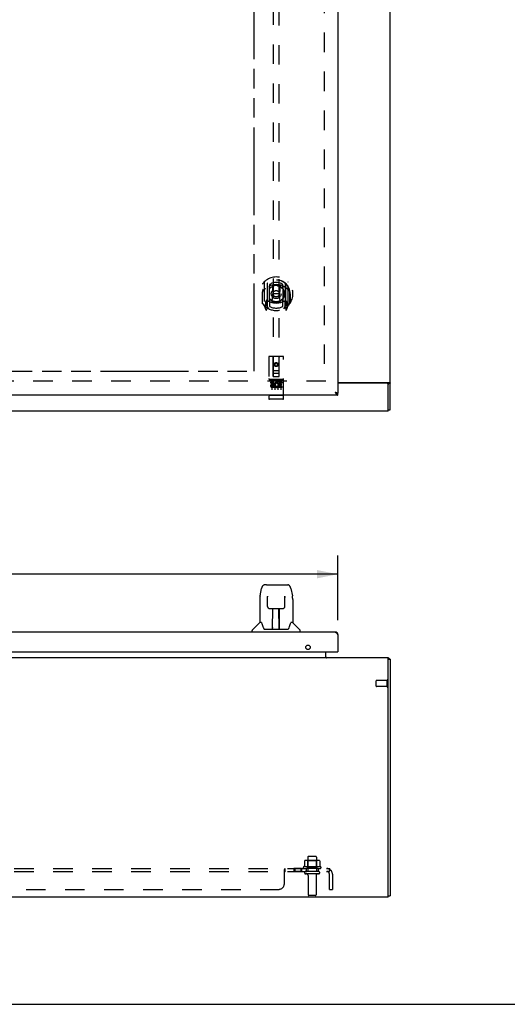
# Model space of a CAD drawing. Header units: inches. Extents: x 0 to 148, y 0 to 96.
# Tile 3 of 10: x 54 to 74, y 0 to 41. Entities that reach past the tile are written whole.
import ezdxf

# ---------------------------------------------------------------- set-up
doc = ezdxf.new("R2010")
doc.units = ezdxf.units.IN
doc.header["$LTSCALE"] = 8.141105
doc.header["$MEASUREMENT"] = 0
doc.linetypes.add('HIDDEN', pattern=[0.2, 0.1, -0.1])
doc.linetypes.add('PHANTOM', pattern=[0.8, 0.45, -0.05, 0.1, -0.05, 0.1, -0.05])
doc.layers.get('0').update_dxf_attribs({"linetype": 'CONTINUOUS'})
for name, color, linetype in [('02___PRT_ALL_AXES', 7, 'CONTINUOUS'), ('AVAILABLE_DOOR_SPACE', 7, 'CONTINUOUS'), ('DEFAULT_2', 8, 'HIDDEN'), ('DIMENSIONS', 7, 'CONTINUOUS')]:
    doc.layers.add(name, color=color, linetype=linetype)
doc.styles.get("Standard").update_dxf_attribs({"font": 'arial.ttf'})
doc.dimstyles.new('DIMSTYLE_1', dxfattribs={"dimtxt": 0.65303, "dimasz": 0.870706, "dimexe": 0.09, "dimexo": 0.07, "dimgap": 0.0375, "dimtad": 0, "dimtih": 1, "dimtoh": 1, "dimzin": 4, "dimdsep": 46, "dimtxsty": 'Standard', "dimblk": '_FILLED', "dimblk1": '_FILLED', "dimblk2": '_FILLED', "dimcen": 0.09, "dimazin": 1, "dimtfac": 1, "dimtofl": 0, "dimtmove": 0, "dimatfit": 3, "dimldrblk": '_FILLED', "dimfxl": 0, "dimtolj": 1, "dimtzin": 4, "dimarcsym": 0})

# ---------------------------------------------------------------- blocks, each defined once
blk = doc.blocks.new('_FILLED')
at = {"color": 0, "linetype": 'ByBlock'}
blk.add_solid([(0, 0), (-1, 0.2), (-1, -0.2)], dxfattribs=at)
blk = doc.blocks.new('*D5')
at = {"layer": 'DIMENSIONS', "color": 2, "linetype": 'Continuous'}
for p, q in [((31.869, 16.038), (31.869, 18.745)), ((66.944, 16.038), (66.944, 18.745)), ((31.869, 17.961), (46.446, 17.961)), ((66.944, 17.961), (52.367, 17.961))]:
    blk.add_line(p, q, dxfattribs=at)
at = {"layer": 'DIMENSIONS', "color": 2, "linetype": 'Continuous', "xscale": 0.8707063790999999, "yscale": 0.8707063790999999, "zscale": 0.8707063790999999, "rotation": 180}
blk.add_blockref('_FILLED', (31.869, 17.961), dxfattribs=at)
at = {"layer": 'DIMENSIONS', "color": 2, "linetype": 'Continuous', "xscale": 0.8707063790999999, "yscale": 0.8707063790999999, "zscale": 0.8707063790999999}
blk.add_blockref('_FILLED', (66.944, 17.961), dxfattribs=at)
at = {"layer": 'DIMENSIONS', "color": 2, "linetype": 'Continuous', "insert": (49.406, 18.288), "char_height": 0.653, "width": 5.26794, "attachment_point": 2, "line_spacing_factor": 0.9}
blk.add_mtext('35.08 DOOR', dxfattribs=at)

msp = doc.modelspace()

# ---------------------------------------------------------------- linework, layer by layer
at = {"color": 3, "linetype": 'Continuous'}
for p, q in [((69.119, 24.83), (69.119, 72.704)), ((66.944, 72.017), (66.944, 25.517)), ((66.944, 25.969), (69.088, 25.969)), ((68.984, 25.942), (66.944, 25.942)), ((66.827, 25.559), (66.843, 25.556)), ((66.827, 25.559), (66.831, 25.552)), ((66.831, 25.552), (66.838, 25.542)), ((66.838, 25.542), (66.843, 25.535)), ((66.843, 25.556), (66.853, 25.553)), ((66.843, 25.535), (66.847, 25.528)), ((66.853, 25.553), (66.859, 25.552)), ((66.859, 25.552), (66.865, 25.55)), ((66.865, 25.55), (66.872, 25.549)), ((66.872, 25.549), (66.878, 25.547)), ((66.878, 25.547), (66.883, 25.546)), ((69.044, 24.767), (69.044, 25.882)), ((66.944, 25.442), (31.869, 25.442)), ((69.044, 24.767), (31.819, 24.767)), ((66.827, 15.546), (31.986, 15.546)), ((66.924, 15.46), (66.928, 15.453)), ((66.928, 15.453), (66.933, 15.446)), ((66.933, 15.446), (66.937, 15.439)), ((66.937, 15.439), (66.944, 15.429)), ((66.944, 15.429), (66.944, 14.721)), ((69.044, 14.473), (31.819, 14.473)), ((31.884, 14.721), (66.929, 14.721)), ((66.444, 14.479), (66.444, 14.721)), ((69.044, 4.473), (69.044, 14.473)), ((69.119, 14.41), (69.119, 4.536)), ((69.044, 4.473), (31.819, 4.473))]:
    msp.add_line(p, q, dxfattribs=at)
at = {"color": 7, "linetype": 'Continuous'}
for p, q in [((69.044, 25.944), (69.119, 25.944)), ((69.044, 25.944), (69.044, 25.882)), ((66.944, 25.442), (66.944, 25.517)), ((69.044, 24.83), (69.119, 24.83)), ((63.695, 17.054), (63.76, 17.36)), ((63.965, 17.514), (63.884, 17.514)), ((63.966, 17.514), (64.772, 17.514)), ((63.971, 17.514), (63.969, 17.514)), ((64.773, 17.514), (64.854, 17.514)), ((64.978, 17.36), (65.043, 17.054)), ((63.68, 16.911), (63.68, 15.939)), ((64.002, 17.002), (63.983, 17.002)), ((64.001, 17.038), (64.002, 17.035)), ((64.002, 17.035), (64.002, 17.031)), ((64.002, 17.031), (64.002, 17.025)), ((64.002, 17.025), (64.002, 17.02)), ((64.004, 16.891), (64.002, 17.02)), ((64.009, 16.608), (64.004, 16.891)), ((64.728, 16.608), (64.736, 17.02)), ((64.755, 17.002), (64.735, 17.002)), ((64.736, 17.031), (64.736, 17.035)), ((64.736, 17.026), (64.736, 17.031)), ((64.736, 17.02), (64.736, 17.026)), ((65.058, 16.911), (65.058, 15.939)), ((64.09, 16.53), (64.21, 16.53)), ((64.22, 15.684), (64.234, 16.531)), ((64.227, 16.115), (64.227, 16.53)), ((64.233, 16.475), (64.227, 16.475)), ((64.246, 16.531), (64.492, 16.531)), ((64.495, 15.664), (64.48, 16.531)), ((64.481, 16.475), (64.511, 16.475)), ((64.485, 16.531), (64.485, 16.475)), ((64.511, 15.664), (64.511, 16.53)), ((64.528, 16.53), (64.648, 16.53)), ((64.23, 16.305), (64.227, 16.305)), ((64.23, 16.294), (64.227, 16.294)), ((64.511, 16.305), (64.484, 16.305)), ((64.511, 16.294), (64.484, 16.294)), ((64.488, 16.065), (64.511, 16.065)), ((64.511, 16.061), (64.488, 16.061)), ((63.674, 15.934), (63.376, 15.636)), ((63.753, 15.939), (63.68, 15.939)), ((63.848, 15.687), (63.853, 15.68)), ((63.883, 15.664), (64.855, 15.664)), ((64.22, 15.736), (64.22, 15.71)), ((64.227, 15.664), (64.227, 15.668)), ((64.494, 15.71), (64.494, 15.736)), ((65.058, 15.939), (64.985, 15.939)), ((65.064, 15.934), (65.361, 15.636)), ((63.365, 15.546), (63.365, 15.608)), ((65.373, 15.546), (65.373, 15.608)), ((66.929, 14.721), (66.944, 14.721)), ((69.044, 14.41), (69.119, 14.41)), ((69.088, 14.435), (69.061, 14.41)), ((69.044, 4.536), (69.119, 4.536)), ((0, 0), (148.02, 0))]:
    msp.add_line(p, q, dxfattribs=at)
for points in [[(69.033, 25.969), (69.033, 25.969), (69.032, 25.968), (69.032, 25.968), (69.032, 25.967), (69.032, 25.967), (69.032, 25.967), (69.032, 25.966), (69.032, 25.966), (69.032, 25.965), (69.032, 25.965), (69.032, 25.964), (69.032, 25.964), (69.033, 25.963), (69.033, 25.963), (69.033, 25.962), (69.033, 25.962), (69.033, 25.961), (69.034, 25.96), (69.034, 25.96), (69.034, 25.959), (69.035, 25.959), (69.035, 25.958), (69.036, 25.957), (69.036, 25.957), (69.037, 25.956), (69.037, 25.955)], [(69.037, 25.955), (69.039, 25.953), (69.04, 25.952), (69.04, 25.952), (69.041, 25.951), (69.042, 25.95), (69.042, 25.95), (69.042, 25.949), (69.043, 25.948), (69.043, 25.948), (69.043, 25.947), (69.043, 25.947), (69.044, 25.946), (69.044, 25.946), (69.044, 25.945), (69.044, 25.945), (69.044, 25.944)], [(66.869, 25.537), (66.87, 25.537), (66.872, 25.536), (66.874, 25.535), (66.876, 25.534), (66.879, 25.533), (66.881, 25.532), (66.883, 25.531), (66.885, 25.53), (66.888, 25.529), (66.89, 25.528), (66.892, 25.527), (66.894, 25.526), (66.897, 25.526), (66.899, 25.525), (66.901, 25.524), (66.903, 25.523), (66.906, 25.523), (66.908, 25.522), (66.91, 25.522), (66.912, 25.521), (66.915, 25.521), (66.917, 25.52), (66.919, 25.52), (66.921, 25.519), (66.924, 25.519), (66.926, 25.519), (66.928, 25.518), (66.93, 25.518), (66.933, 25.518), (66.935, 25.518), (66.937, 25.518), (66.939, 25.518), (66.942, 25.517), (66.944, 25.517)], [(63.884, 17.514), (63.88, 17.514), (63.865, 17.512), (63.85, 17.507), (63.836, 17.501), (63.824, 17.492), (63.813, 17.482), (63.803, 17.471), (63.795, 17.459), (63.788, 17.445), (63.781, 17.43), (63.775, 17.414), (63.769, 17.395), (63.763, 17.374), (63.76, 17.36)], [(64.954, 17.437), (64.948, 17.449), (64.941, 17.461), (64.934, 17.471), (64.926, 17.481), (64.916, 17.49), (64.906, 17.498), (64.894, 17.505), (64.881, 17.51), (64.868, 17.513), (64.854, 17.514)], [(64.978, 17.36), (64.975, 17.372), (64.97, 17.391), (64.965, 17.408), (64.96, 17.423), (64.954, 17.437)], [(63.695, 17.054), (63.689, 17.022), (63.683, 16.98), (63.68, 16.938), (63.68, 16.911)], [(64.001, 17.043), (64.001, 17.043), (64.001, 17.043), (64.001, 17.043), (64.001, 17.042), (64.001, 17.041), (64.001, 17.04), (64.001, 17.038)], [(64.736, 17.035), (64.736, 17.038), (64.736, 17.04), (64.736, 17.041), (64.736, 17.042), (64.736, 17.043), (64.736, 17.043)], [(65.058, 16.911), (65.057, 16.938), (65.054, 16.981), (65.049, 17.023), (65.043, 17.054)], [(64.009, 16.608), (64.01, 16.596), (64.014, 16.583), (64.019, 16.571), (64.026, 16.56), (64.035, 16.55), (64.046, 16.542), (64.057, 16.536), (64.069, 16.532), (64.081, 16.53), (64.089, 16.53)], [(64.21, 16.53), (64.213, 16.53), (64.222, 16.53), (64.231, 16.531), (64.239, 16.531), (64.246, 16.531)], [(64.492, 16.531), (64.5, 16.531), (64.509, 16.53), (64.517, 16.53), (64.526, 16.53), (64.528, 16.53)], [(64.649, 16.53), (64.658, 16.53), (64.67, 16.533), (64.682, 16.537), (64.693, 16.543), (64.703, 16.551), (64.712, 16.561), (64.719, 16.572), (64.724, 16.584), (64.727, 16.597), (64.728, 16.608)], [(63.75, 15.939), (63.755, 15.93), (63.769, 15.902), (63.784, 15.866), (63.799, 15.824), (63.816, 15.775), (63.83, 15.727)], [(63.83, 15.727), (63.833, 15.719), (63.838, 15.707), (63.842, 15.696), (63.848, 15.687)], [(63.853, 15.68), (63.859, 15.674), (63.866, 15.669), (63.873, 15.665), (63.881, 15.664), (63.883, 15.664)], [(64.855, 15.664), (64.856, 15.664), (64.864, 15.665), (64.871, 15.668), (64.878, 15.673)], [(64.878, 15.673), (64.884, 15.679), (64.89, 15.687)], [(64.89, 15.687), (64.895, 15.696), (64.9, 15.706), (64.905, 15.719), (64.907, 15.727)], [(64.907, 15.727), (64.922, 15.773), (64.938, 15.821), (64.953, 15.864), (64.968, 15.9), (64.982, 15.929), (64.988, 15.939)]]:
    msp.add_lwpolyline(points, dxfattribs=at)
at = {"color": 3, "linetype": 'Continuous'}
for points in [[(69.088, 25.969), (69.088, 25.969), (69.089, 25.969), (69.09, 25.968), (69.091, 25.967), (69.091, 25.967), (69.093, 25.966), (69.094, 25.965), (69.095, 25.965), (69.096, 25.964), (69.097, 25.963), (69.099, 25.962)], [(69.099, 25.962), (69.104, 25.959), (69.105, 25.959), (69.107, 25.958), (69.108, 25.957), (69.109, 25.957), (69.11, 25.956), (69.111, 25.955), (69.112, 25.955), (69.113, 25.954), (69.113, 25.954), (69.114, 25.953), (69.115, 25.952), (69.115, 25.952), (69.116, 25.951), (69.116, 25.951), (69.117, 25.95), (69.117, 25.95), (69.117, 25.949), (69.118, 25.949), (69.118, 25.948), (69.118, 25.948), (69.118, 25.947), (69.118, 25.947), (69.119, 25.946), (69.119, 25.946), (69.119, 25.945), (69.119, 25.945), (69.119, 25.944)], [(66.847, 25.528), (66.849, 25.525), (66.852, 25.521), (66.854, 25.518)], [(66.854, 25.518), (66.856, 25.515), (66.858, 25.511), (66.861, 25.508), (66.863, 25.505), (66.865, 25.502), (66.867, 25.499), (66.87, 25.496), (66.872, 25.493), (66.874, 25.49), (66.876, 25.487), (66.879, 25.485), (66.881, 25.482), (66.883, 25.479), (66.885, 25.477), (66.888, 25.474), (66.89, 25.472), (66.892, 25.47), (66.894, 25.467), (66.897, 25.465), (66.899, 25.463), (66.901, 25.461), (66.903, 25.459), (66.906, 25.458), (66.908, 25.456), (66.91, 25.454), (66.912, 25.453), (66.915, 25.451), (66.917, 25.45), (66.919, 25.449), (66.921, 25.448), (66.924, 25.447), (66.926, 25.446), (66.928, 25.445), (66.93, 25.444), (66.933, 25.444), (66.935, 25.443), (66.937, 25.443), (66.939, 25.443), (66.942, 25.442), (66.944, 25.442)], [(66.883, 25.546), (66.889, 25.544), (66.892, 25.544), (66.895, 25.543), (66.897, 25.542), (66.9, 25.541), (66.902, 25.541), (66.905, 25.54), (66.907, 25.539), (66.91, 25.538), (66.912, 25.538), (66.914, 25.537), (66.916, 25.536), (66.918, 25.535), (66.92, 25.535), (66.922, 25.534), (66.924, 25.533), (66.926, 25.532), (66.928, 25.532), (66.929, 25.531), (66.931, 25.53), (66.932, 25.529), (66.934, 25.529), (66.935, 25.528), (66.936, 25.527), (66.937, 25.526), (66.938, 25.526), (66.939, 25.525), (66.94, 25.524), (66.941, 25.523), (66.942, 25.523), (66.942, 25.522), (66.943, 25.521), (66.943, 25.52), (66.943, 25.52), (66.944, 25.519), (66.944, 25.518), (66.944, 25.517)], [(66.827, 15.546), (66.829, 15.546), (66.831, 15.545), (66.834, 15.545), (66.836, 15.545), (66.838, 15.544), (66.84, 15.544), (66.843, 15.543), (66.845, 15.542), (66.847, 15.541), (66.849, 15.54), (66.852, 15.539), (66.854, 15.538), (66.856, 15.537), (66.858, 15.535), (66.861, 15.534), (66.863, 15.532), (66.865, 15.531), (66.867, 15.529), (66.87, 15.527), (66.872, 15.525), (66.874, 15.523), (66.876, 15.521), (66.879, 15.519), (66.881, 15.516), (66.883, 15.514), (66.885, 15.511), (66.888, 15.509), (66.89, 15.506), (66.892, 15.504), (66.894, 15.501), (66.897, 15.498), (66.899, 15.495), (66.901, 15.492), (66.903, 15.489), (66.906, 15.486), (66.908, 15.483), (66.91, 15.48), (66.912, 15.477), (66.915, 15.473), (66.917, 15.47), (66.919, 15.467), (66.921, 15.463), (66.924, 15.46)], [(66.444, 14.479), (66.445, 14.48), (66.446, 14.48), (66.448, 14.48), (66.449, 14.48), (66.451, 14.479), (66.452, 14.479), (66.454, 14.478), (66.455, 14.477)], [(66.463, 14.479), (66.463, 14.48), (66.462, 14.48), (66.462, 14.48), (66.462, 14.48), (66.462, 14.48), (66.461, 14.48), (66.461, 14.48), (66.461, 14.48), (66.46, 14.48), (66.46, 14.48), (66.46, 14.48), (66.459, 14.479), (66.459, 14.479), (66.458, 14.479), (66.458, 14.479), (66.457, 14.479), (66.456, 14.478), (66.456, 14.478), (66.455, 14.477), (66.455, 14.477)], [(66.455, 14.477), (66.456, 14.477), (66.458, 14.476), (66.459, 14.475), (66.461, 14.474), (66.462, 14.474), (66.464, 14.473)], [(69.088, 14.435), (69.088, 14.434), (69.089, 14.434), (69.09, 14.433), (69.091, 14.432), (69.091, 14.432), (69.093, 14.431), (69.094, 14.43), (69.095, 14.429), (69.096, 14.429), (69.097, 14.428), (69.099, 14.427), (69.1, 14.426), (69.105, 14.424)], [(69.105, 14.424), (69.107, 14.423), (69.108, 14.422), (69.109, 14.422), (69.11, 14.421), (69.111, 14.42), (69.112, 14.42), (69.113, 14.419), (69.113, 14.419), (69.114, 14.418), (69.115, 14.417), (69.115, 14.417), (69.116, 14.416), (69.116, 14.416), (69.117, 14.415), (69.117, 14.415), (69.117, 14.414), (69.118, 14.414), (69.118, 14.413), (69.118, 14.413), (69.118, 14.412), (69.118, 14.412), (69.119, 14.412), (69.119, 14.411), (69.119, 14.411), (69.119, 14.41), (69.119, 14.41)]]:
    msp.add_lwpolyline(points, dxfattribs=at)
for centre, radius, start, end in [((68.984, 25.882), 0.06, 0, 90), ((66.827, 15.429), 0.117, 0, 90), ((66.486, 14.515), 0.042, 180, 250.6909), ((66.929, 14.736), 0.015, 270, 360), ((69.002, 14.356), 0.117, 42.5569, 68.9617)]:
    msp.add_arc(centre, radius, start, end, dxfattribs=at)
at = {"color": 7, "linetype": 'Continuous'}
for centre, radius, start, end in [((63.404, 15.608), 0.0394, 135, 180), ((63.688, 15.92), 0.0197, 90, 135), ((64.239, 15.683), 0.0197, 179, 270), ((64.239, 15.683), 0.0197, 260.739, 269.9232), ((64.475, 15.683), 0.0197, 270, 1), ((64.475, 15.683), 0.0197, 270.0771, 272.6469), ((65.05, 15.92), 0.0197, 45, 90), ((65.333, 15.608), 0.0394, 0, 45)]:
    msp.add_arc(centre, radius, start, end, dxfattribs=at)
for centre, start_param, end_param in [((64.219, 15.703), -2.940151, -2.835574), ((64.495, 15.703), -3.447611, -3.141593)]:
    msp.add_ellipse(centre, major_axis=(0, 0.0394), ratio=1, start_param=start_param, end_param=end_param, dxfattribs=at)
at = {"layer": '02___PRT_ALL_AXES', "color": 8, "linetype": 'HIDDEN'}
for p, q in [((64.651, 26.098), (64.086, 26.098)), ((64.224, 25.976), (64.132, 25.976)), ((64.132, 25.976), (64.132, 25.933)), ((64.224, 25.933), (64.132, 25.933)), ((64.445, 25.94), (64.432, 25.922)), ((64.441, 25.965), (64.445, 25.964)), ((64.601, 25.976), (64.445, 25.976)), ((64.445, 25.976), (64.445, 25.964)), ((64.445, 25.94), (64.445, 25.763)), ((64.601, 25.933), (64.487, 25.933)), ((64.487, 25.933), (64.487, 25.89)), ((64.601, 25.976), (64.601, 25.933)), ((64.228, 25.89), (64.182, 25.89)), ((64.224, 25.849), (64.196, 25.849)), ((64.288, 25.805), (64.196, 25.805)), ((64.288, 25.763), (64.196, 25.763)), ((64.288, 25.805), (64.288, 25.763)), ((64.42, 25.811), (64.437, 25.772)), ((64.601, 25.763), (64.445, 25.763)), ((64.579, 25.89), (64.487, 25.89)), ((64.579, 25.848), (64.487, 25.848)), ((64.487, 25.848), (64.487, 25.805)), ((64.601, 25.805), (64.487, 25.805)), ((64.579, 25.89), (64.579, 25.848)), ((64.601, 25.805), (64.601, 25.763)), ((64.651, 25.27), (64.086, 25.27)), ((69.001, 13.522), (68.554, 13.522)), ((69.001, 13.274), (68.554, 13.274)), ((69.001, 13.274), (69.001, 13.522)), ((65.686, 6.143), (65.686, 5.548)), ((66.052, 6.143), (66.052, 5.548)), ((65.429, 5.673), (65.11, 5.673)), ((65.11, 5.673), (65.11, 5.548)), ((65.429, 5.548), (65.11, 5.548)), ((65.148, 5.673), (65.148, 5.548)), ((65.391, 5.673), (65.391, 5.548)), ((65.429, 5.673), (65.429, 5.548)), ((66.225, 5.743), (65.513, 5.743)), ((65.535, 5.673), (65.619, 5.673)), ((66.119, 5.673), (65.619, 5.673)), ((65.619, 5.673), (65.619, 5.548)), ((66.119, 5.548), (65.619, 5.548)), ((65.703, 5.379), (65.703, 4.578)), ((66.035, 5.379), (66.035, 4.578)), ((66.119, 5.673), (66.203, 5.673)), ((66.119, 5.673), (66.119, 5.548))]:
    msp.add_line(p, q, dxfattribs=at)
msp.add_circle((64.369, 26.715), 0.085, dxfattribs=at)
at = {"layer": '02___PRT_ALL_AXES', "color": 3, "linetype": 'Continuous'}
msp.add_circle((65.694, 14.909), 0.094, dxfattribs=at)
at = {"layer": '02___PRT_ALL_AXES', "color": 8, "linetype": 'HIDDEN'}
for centre, radius, start, end in [((64.224, 25.912), 0.0635, 270, 90), ((64.224, 25.912), 0.0219, 280.307, 90), ((64.395, 25.869), 0.107, 64.2636, 293.4027), ((64.395, 25.869), 0.0639, 54.8895, 293.4026), ((64.196, 25.827), 0.0644, 102.2995, 270.0775), ((64.196, 25.827), 0.0219, 89.9011, 270), ((65.869, 5.142), 0.698, 117.6814, 120.6631), ((65.869, 5.142), 0.698, 59.3369, 62.3186), ((65.535, 5.711), 0.0384, 124.4497, 270), ((66.203, 5.711), 0.0384, 270, 55.5503)]:
    msp.add_arc(centre, radius, start, end, dxfattribs=at)
at = {"layer": 'AVAILABLE_DOOR_SPACE', "color": 4, "linetype": 'PHANTOM'}
for p, q in [((63.444, 26.442), (63.444, 42.081)), ((50.531, 26.442), (63.444, 26.442))]:
    msp.add_line(p, q, dxfattribs=at)
at = {"layer": 'DEFAULT_2', "color": 8, "linetype": 'HIDDEN'}
for p, q in [((66.369, 71.515), (66.369, 26.019)), ((64.244, 46.597), (64.244, 26.215)), ((64.494, 26.215), (64.494, 46.597)), ((63.869, 30.156), (63.869, 29.188)), ((63.986, 30.102), (63.986, 29.086)), ((63.994, 30.097), (63.994, 29.094)), ((64.094, 30.057), (64.094, 29.955)), ((64.644, 29.955), (64.644, 30.057)), ((64.744, 30.097), (64.744, 29.094)), ((64.751, 30.102), (64.751, 29.086)), ((64.869, 29.188), (64.869, 30.156)), ((63.786, 29.672), (63.801, 29.672)), ((63.786, 29.672), (63.786, 29.284)), ((63.794, 29.739), (63.794, 29.741)), ((63.794, 29.281), (63.794, 29.739)), ((64.086, 29.354), (64.086, 29.985)), ((64.206, 30.011), (64.236, 29.672)), ((64.206, 29.328), (64.236, 29.672)), ((64.501, 29.672), (64.236, 29.672)), ((64.531, 30.011), (64.501, 29.672)), ((64.532, 29.328), (64.501, 29.672)), ((64.651, 29.985), (64.651, 29.354)), ((64.951, 29.672), (64.936, 29.672)), ((64.944, 29.739), (64.944, 29.741)), ((64.944, 29.281), (64.944, 29.739)), ((64.951, 29.672), (64.951, 29.284)), ((63.986, 29.343), (63.926, 29.343)), ((63.926, 29.343), (63.926, 29.193)), ((63.964, 29.266), (63.935, 29.221)), ((63.939, 29.213), (63.994, 29.213)), ((63.996, 29.326), (63.996, 29.119)), ((64.086, 29.344), (64.014, 29.344)), ((64.082, 29.346), (64.016, 29.346)), ((64.094, 29.393), (64.094, 29.141)), ((64.644, 29.141), (64.644, 29.393)), ((64.724, 29.344), (64.651, 29.344)), ((64.721, 29.346), (64.655, 29.346)), ((64.741, 29.119), (64.741, 29.326)), ((64.744, 29.213), (64.799, 29.213)), ((64.811, 29.343), (64.751, 29.343)), ((64.803, 29.221), (64.774, 29.266)), ((64.811, 29.193), (64.811, 29.343)), ((63.873, 29.178), (63.943, 29.002)), ((63.926, 29.193), (63.986, 29.193)), ((63.965, 29.102), (63.969, 29.099)), ((63.972, 29.005), (63.986, 29.086)), ((64.064, 29.044), (63.994, 29.153)), ((64.744, 29.153), (64.674, 29.044)), ((64.751, 29.193), (64.811, 29.193)), ((64.751, 29.086), (64.766, 29.005)), ((64.772, 29.102), (64.773, 29.102)), ((64.773, 29.102), (64.773, 29.102)), ((64.794, 29.002), (64.864, 29.178)), ((64.056, 27.025), (64.056, 25.3)), ((64.651, 27.055), (64.086, 27.055)), ((64.242, 26.215), (64.239, 27.025)), ((64.369, 26.787), (64.306, 26.751)), ((64.306, 26.751), (64.316, 26.746)), ((64.306, 26.751), (64.306, 26.679)), ((64.369, 26.776), (64.316, 26.746)), ((64.316, 26.746), (64.316, 26.685)), ((64.431, 26.751), (64.369, 26.787)), ((64.369, 26.787), (64.369, 26.776)), ((64.421, 26.746), (64.369, 26.776)), ((64.431, 26.751), (64.421, 26.746)), ((64.421, 26.685), (64.421, 26.746)), ((64.431, 26.679), (64.431, 26.751)), ((64.495, 26.215), (64.499, 27.025)), ((64.681, 25.3), (64.681, 27.025)), ((64.241, 26.465), (64.496, 26.465)), ((64.454, 26.34), (64.284, 26.34)), ((64.306, 26.679), (64.316, 26.685)), ((64.306, 26.679), (64.369, 26.643)), ((64.316, 26.685), (64.369, 26.655)), ((64.369, 26.655), (64.421, 26.685)), ((64.369, 26.643), (64.431, 26.679)), ((64.369, 26.643), (64.369, 26.655)), ((64.431, 26.679), (64.421, 26.685)), ((66.444, 26.017), (32.919, 26.017)), ((64.086, 26.098), (64.651, 26.098)), ((64.158, 26.082), (64.33, 26.082)), ((64.181, 25.967), (64.181, 25.661)), ((64.242, 26.215), (64.244, 26.215)), ((64.244, 26.215), (64.494, 26.215)), ((64.306, 25.967), (64.306, 25.661)), ((64.408, 26.082), (64.58, 26.082)), ((64.431, 25.967), (64.431, 25.661)), ((64.494, 26.215), (64.495, 26.215)), ((64.556, 25.967), (64.556, 25.661)), ((64.074, 25.429), (64.073, 25.429)), ((64.075, 25.428), (64.074, 25.429)), ((64.074, 25.429), (64.074, 25.429)), ((64.076, 25.428), (64.075, 25.428)), ((64.078, 25.428), (64.077, 25.428)), ((64.079, 25.428), (64.078, 25.428)), ((64.08, 25.428), (64.079, 25.428)), ((64.081, 25.428), (64.08, 25.428)), ((64.08, 25.428), (64.08, 25.428)), ((64.082, 25.428), (64.081, 25.428)), ((64.083, 25.428), (64.082, 25.428)), ((64.084, 25.428), (64.083, 25.428)), ((64.085, 25.428), (64.084, 25.428)), ((64.086, 25.428), (64.085, 25.428)), ((64.085, 25.428), (64.085, 25.428)), ((64.652, 25.428), (64.086, 25.428)), ((64.336, 25.27), (64.151, 25.27)), ((64.586, 25.27), (64.401, 25.27)), ((64.652, 25.428), (64.653, 25.428)), ((64.653, 25.428), (64.654, 25.428)), ((64.653, 25.428), (64.653, 25.428)), ((64.654, 25.428), (64.655, 25.428)), ((64.655, 25.428), (64.656, 25.428)), ((64.656, 25.428), (64.657, 25.428)), ((64.657, 25.428), (64.658, 25.428)), ((64.658, 25.428), (64.659, 25.428)), ((64.658, 25.428), (64.658, 25.428)), ((64.659, 25.428), (64.66, 25.428)), ((64.66, 25.428), (64.661, 25.428)), ((64.661, 25.428), (64.662, 25.428)), ((64.662, 25.428), (64.663, 25.429)), ((64.662, 25.428), (64.662, 25.428)), ((64.663, 25.429), (64.664, 25.429)), ((64.664, 25.429), (64.665, 25.429)), ((64.665, 25.429), (64.665, 25.429)), ((68.544, 13.284), (68.544, 13.512)), ((69.001, 13.256), (69.001, 13.54)), ((66.022, 6.173), (65.716, 6.173)), ((65.55, 5.987), (65.55, 5.769)), ((66.124, 6.009), (65.613, 6.009)), ((65.685, 5.989), (65.665, 6.009)), ((66.052, 5.989), (65.685, 5.989)), ((65.685, 5.693), (65.685, 5.989)), ((66.052, 5.989), (66.072, 6.009)), ((66.052, 5.693), (66.052, 5.989)), ((66.188, 5.987), (66.188, 5.769)), ((33.9, 5.673), (66.588, 5.673)), ((33.9, 5.548), (66.588, 5.548)), ((64.713, 5.048), (64.713, 5.619)), ((64.719, 5.522), (64.72, 5.522)), ((64.737, 5.667), (64.739, 5.668)), ((64.747, 5.673), (64.748, 5.673)), ((64.748, 5.548), (64.748, 5.673)), ((66.133, 5.442), (65.604, 5.442)), ((65.685, 5.693), (65.665, 5.673)), ((66.052, 5.693), (65.685, 5.693)), ((66.052, 5.693), (66.072, 5.673)), ((66.626, 5.619), (66.547, 5.522)), ((66.582, 5.583), (66.581, 5.581)), ((66.583, 5.586), (66.582, 5.584)), ((66.582, 5.584), (66.582, 5.583)), ((66.588, 5.548), (66.588, 5.673)), ((66.588, 4.798), (66.588, 5.436)), ((66.713, 5.436), (66.713, 4.798)), ((36.025, 4.798), (64.463, 4.798)), ((66.005, 4.548), (65.733, 4.548)), ((66.588, 4.798), (66.713, 4.798))]:
    msp.add_line(p, q, dxfattribs=at)
for points in [[(64.181, 30.029), (64.186, 30.03), (64.192, 30.032), (64.197, 30.033), (64.203, 30.034), (64.208, 30.036), (64.213, 30.037), (64.219, 30.038), (64.224, 30.039), (64.23, 30.041), (64.235, 30.042), (64.241, 30.043), (64.246, 30.044), (64.252, 30.045), (64.257, 30.046), (64.263, 30.046), (64.268, 30.047), (64.274, 30.048), (64.28, 30.049), (64.285, 30.049), (64.291, 30.05), (64.296, 30.051), (64.302, 30.051), (64.307, 30.052), (64.313, 30.052), (64.318, 30.053), (64.324, 30.053), (64.33, 30.053), (64.335, 30.054), (64.341, 30.054), (64.346, 30.054), (64.352, 30.054), (64.358, 30.054), (64.363, 30.054), (64.369, 30.054), (64.374, 30.054), (64.38, 30.054), (64.386, 30.054), (64.391, 30.054), (64.397, 30.054), (64.402, 30.054), (64.408, 30.053), (64.414, 30.053), (64.419, 30.053), (64.425, 30.052), (64.43, 30.052), (64.436, 30.051), (64.441, 30.051), (64.447, 30.05), (64.453, 30.049), (64.458, 30.049), (64.464, 30.048), (64.469, 30.047), (64.475, 30.046), (64.48, 30.046), (64.486, 30.045), (64.491, 30.044), (64.497, 30.043), (64.502, 30.042), (64.508, 30.041), (64.513, 30.039), (64.519, 30.038), (64.524, 30.037), (64.53, 30.036), (64.535, 30.034), (64.541, 30.033), (64.546, 30.032), (64.551, 30.03), (64.557, 30.029)], [(63.914, 29.887), (63.913, 29.886), (63.911, 29.884), (63.91, 29.883), (63.908, 29.881), (63.907, 29.88), (63.905, 29.878), (63.903, 29.877), (63.902, 29.875), (63.9, 29.873), (63.898, 29.871), (63.896, 29.869), (63.894, 29.867), (63.892, 29.865), (63.891, 29.863), (63.889, 29.861), (63.887, 29.858), (63.884, 29.856), (63.882, 29.853), (63.88, 29.851), (63.878, 29.848), (63.876, 29.845), (63.874, 29.842), (63.871, 29.839), (63.869, 29.836), (63.867, 29.833), (63.864, 29.829), (63.862, 29.825), (63.859, 29.822), (63.857, 29.818), (63.854, 29.814), (63.851, 29.81), (63.848, 29.805), (63.845, 29.8), (63.842, 29.796), (63.839, 29.791), (63.836, 29.785)], [(64.901, 29.785), (64.898, 29.791), (64.895, 29.796), (64.892, 29.8), (64.889, 29.805), (64.887, 29.81), (64.884, 29.814), (64.881, 29.818), (64.879, 29.822), (64.876, 29.825), (64.873, 29.829), (64.871, 29.833), (64.869, 29.836), (64.866, 29.839), (64.864, 29.842), (64.862, 29.845), (64.86, 29.848), (64.857, 29.851), (64.855, 29.853), (64.853, 29.856), (64.851, 29.858), (64.849, 29.861), (64.847, 29.863), (64.845, 29.865), (64.843, 29.867), (64.841, 29.869), (64.84, 29.871), (64.838, 29.873), (64.836, 29.875), (64.834, 29.877), (64.833, 29.878), (64.831, 29.88), (64.829, 29.881), (64.828, 29.883), (64.826, 29.884), (64.825, 29.886), (64.823, 29.887)], [(64.151, 26.081), (64.151, 26.081), (64.151, 26.081), (64.152, 26.081), (64.152, 26.081), (64.152, 26.081), (64.152, 26.081), (64.152, 26.081), (64.152, 26.081), (64.152, 26.081), (64.152, 26.081), (64.152, 26.081), (64.152, 26.081), (64.153, 26.081), (64.153, 26.081), (64.153, 26.081), (64.153, 26.081), (64.153, 26.081), (64.153, 26.081), (64.153, 26.081), (64.153, 26.081), (64.154, 26.082), (64.154, 26.082), (64.154, 26.082), (64.154, 26.082), (64.154, 26.082), (64.154, 26.082), (64.154, 26.082), (64.155, 26.082), (64.155, 26.082), (64.155, 26.082), (64.155, 26.082), (64.155, 26.082), (64.155, 26.082), (64.156, 26.082), (64.156, 26.082), (64.156, 26.082), (64.156, 26.082), (64.156, 26.082), (64.156, 26.082), (64.157, 26.082), (64.157, 26.082), (64.157, 26.082), (64.157, 26.082), (64.157, 26.082), (64.158, 26.082)], [(64.33, 26.082), (64.33, 26.082), (64.33, 26.082), (64.33, 26.082), (64.331, 26.082), (64.331, 26.082), (64.331, 26.082), (64.331, 26.082), (64.331, 26.082), (64.332, 26.082), (64.332, 26.082), (64.332, 26.082), (64.332, 26.082), (64.332, 26.082), (64.332, 26.082), (64.333, 26.082), (64.333, 26.082), (64.333, 26.082), (64.333, 26.082), (64.333, 26.082), (64.333, 26.082), (64.333, 26.082), (64.334, 26.082), (64.334, 26.082), (64.334, 26.082), (64.334, 26.082), (64.334, 26.081), (64.334, 26.081), (64.334, 26.081), (64.335, 26.081), (64.335, 26.081), (64.335, 26.081), (64.335, 26.081), (64.335, 26.081), (64.335, 26.081), (64.335, 26.081), (64.335, 26.081), (64.335, 26.081), (64.336, 26.081), (64.336, 26.081), (64.336, 26.081), (64.336, 26.081), (64.336, 26.081), (64.336, 26.081), (64.336, 26.081), (64.336, 26.081), (64.336, 26.081)], [(64.401, 26.081), (64.401, 26.081), (64.401, 26.081), (64.402, 26.081), (64.402, 26.081), (64.402, 26.081), (64.402, 26.081), (64.402, 26.081), (64.402, 26.081), (64.402, 26.081), (64.402, 26.081), (64.402, 26.081), (64.402, 26.081), (64.403, 26.081), (64.403, 26.081), (64.403, 26.081), (64.403, 26.081), (64.403, 26.081), (64.403, 26.081), (64.403, 26.081), (64.403, 26.081), (64.404, 26.082), (64.404, 26.082), (64.404, 26.082), (64.404, 26.082), (64.404, 26.082), (64.404, 26.082), (64.404, 26.082), (64.405, 26.082), (64.405, 26.082), (64.405, 26.082), (64.405, 26.082), (64.405, 26.082), (64.405, 26.082), (64.406, 26.082), (64.406, 26.082), (64.406, 26.082), (64.406, 26.082), (64.406, 26.082), (64.406, 26.082), (64.407, 26.082), (64.407, 26.082), (64.407, 26.082), (64.407, 26.082), (64.407, 26.082), (64.408, 26.082)], [(64.58, 26.082), (64.58, 26.082), (64.58, 26.082), (64.58, 26.082), (64.581, 26.082), (64.581, 26.082), (64.581, 26.082), (64.581, 26.082), (64.581, 26.082), (64.582, 26.082), (64.582, 26.082), (64.582, 26.082), (64.582, 26.082), (64.582, 26.082), (64.582, 26.082), (64.583, 26.082), (64.583, 26.082), (64.583, 26.082), (64.583, 26.082), (64.583, 26.082), (64.583, 26.082), (64.583, 26.082), (64.584, 26.082), (64.584, 26.082), (64.584, 26.082), (64.584, 26.082), (64.584, 26.081), (64.584, 26.081), (64.584, 26.081), (64.585, 26.081), (64.585, 26.081), (64.585, 26.081), (64.585, 26.081), (64.585, 26.081), (64.585, 26.081), (64.585, 26.081), (64.585, 26.081), (64.585, 26.081), (64.586, 26.081), (64.586, 26.081), (64.586, 26.081), (64.586, 26.081), (64.586, 26.081), (64.586, 26.081), (64.586, 26.081), (64.586, 26.081), (64.586, 26.081)], [(64.073, 25.429), (64.072, 25.429), (64.072, 25.429), (64.071, 25.429), (64.071, 25.429), (64.071, 25.429), (64.07, 25.429), (64.07, 25.429), (64.07, 25.429), (64.069, 25.429), (64.069, 25.429), (64.069, 25.429), (64.068, 25.429), (64.068, 25.429), (64.068, 25.43), (64.067, 25.43), (64.067, 25.43), (64.067, 25.43), (64.066, 25.43), (64.066, 25.43), (64.066, 25.43), (64.065, 25.43), (64.065, 25.43), (64.065, 25.43), (64.065, 25.43), (64.064, 25.43), (64.064, 25.43), (64.064, 25.431), (64.063, 25.431), (64.063, 25.431), (64.063, 25.431), (64.063, 25.431), (64.062, 25.431), (64.062, 25.431), (64.062, 25.431), (64.062, 25.431), (64.061, 25.431), (64.061, 25.431), (64.061, 25.431), (64.061, 25.432), (64.06, 25.432), (64.06, 25.432), (64.06, 25.432), (64.06, 25.432), (64.06, 25.432), (64.059, 25.432), (64.059, 25.432), (64.059, 25.432), (64.059, 25.432), (64.059, 25.432), (64.059, 25.433), (64.058, 25.433), (64.058, 25.433), (64.058, 25.433), (64.058, 25.433), (64.058, 25.433), (64.058, 25.433), (64.058, 25.433), (64.057, 25.433), (64.057, 25.433), (64.057, 25.434), (64.057, 25.434), (64.057, 25.434), (64.057, 25.434), (64.057, 25.434), (64.057, 25.434), (64.057, 25.434), (64.057, 25.434), (64.057, 25.434), (64.057, 25.434), (64.057, 25.435), (64.056, 25.435), (64.056, 25.435), (64.056, 25.435), (64.056, 25.435), (64.056, 25.435), (64.056, 25.435), (64.056, 25.435), (64.056, 25.435)], [(64.077, 25.428), (64.076, 25.428), (64.076, 25.428)], [(64.665, 25.429), (64.666, 25.429), (64.666, 25.429), (64.667, 25.429), (64.667, 25.429), (64.667, 25.429), (64.668, 25.429), (64.668, 25.429), (64.668, 25.429), (64.669, 25.429), (64.669, 25.429), (64.669, 25.429), (64.67, 25.429), (64.67, 25.43), (64.67, 25.43), (64.671, 25.43), (64.671, 25.43), (64.671, 25.43), (64.672, 25.43), (64.672, 25.43), (64.672, 25.43), (64.673, 25.43), (64.673, 25.43), (64.673, 25.43), (64.673, 25.43), (64.674, 25.43), (64.674, 25.431), (64.674, 25.431), (64.675, 25.431), (64.675, 25.431), (64.675, 25.431), (64.675, 25.431), (64.676, 25.431), (64.676, 25.431), (64.676, 25.431), (64.676, 25.431), (64.676, 25.431), (64.677, 25.431), (64.677, 25.432), (64.677, 25.432), (64.677, 25.432), (64.678, 25.432), (64.678, 25.432), (64.678, 25.432), (64.678, 25.432), (64.678, 25.432), (64.679, 25.432), (64.679, 25.432), (64.679, 25.432), (64.679, 25.433), (64.679, 25.433), (64.679, 25.433), (64.679, 25.433), (64.68, 25.433), (64.68, 25.433), (64.68, 25.433), (64.68, 25.433), (64.68, 25.433), (64.68, 25.433), (64.68, 25.434), (64.68, 25.434), (64.681, 25.434), (64.681, 25.434), (64.681, 25.434), (64.681, 25.434), (64.681, 25.434), (64.681, 25.434), (64.681, 25.434), (64.681, 25.434), (64.681, 25.435), (64.681, 25.435), (64.681, 25.435), (64.681, 25.435), (64.681, 25.435), (64.681, 25.435), (64.681, 25.435), (64.681, 25.435), (64.681, 25.435)], [(65.55, 5.769), (65.55, 5.768), (65.55, 5.767), (65.549, 5.766), (65.549, 5.765), (65.549, 5.764), (65.548, 5.764), (65.548, 5.763), (65.548, 5.763), (65.547, 5.762), (65.547, 5.762), (65.547, 5.762), (65.546, 5.761), (65.546, 5.761), (65.546, 5.761), (65.545, 5.761), (65.545, 5.761), (65.545, 5.76), (65.545, 5.76)], [(65.556, 5.996), (65.554, 5.996), (65.553, 5.995), (65.552, 5.993), (65.551, 5.992), (65.55, 5.99), (65.55, 5.989), (65.55, 5.987)], [(66.182, 5.996), (66.183, 5.996), (66.185, 5.995), (66.186, 5.993), (66.187, 5.992), (66.187, 5.99), (66.188, 5.989), (66.188, 5.987)], [(66.193, 5.76), (66.193, 5.76), (66.192, 5.761), (66.192, 5.761), (66.192, 5.761), (66.192, 5.761), (66.191, 5.761), (66.191, 5.762), (66.191, 5.762), (66.19, 5.762), (66.19, 5.763), (66.19, 5.763), (66.189, 5.764), (66.189, 5.764), (66.189, 5.765), (66.188, 5.766), (66.188, 5.767), (66.188, 5.768), (66.188, 5.769)], [(64.713, 5.619), (64.714, 5.62), (64.715, 5.623), (64.717, 5.625)], [(64.713, 5.522), (64.714, 5.522), (64.716, 5.522), (64.717, 5.522), (64.719, 5.522), (64.72, 5.522), (64.722, 5.523), (64.723, 5.523), (64.724, 5.524), (64.726, 5.525), (64.727, 5.527), (64.728, 5.528), (64.73, 5.53), (64.731, 5.531)], [(64.713, 5.522), (64.714, 5.522), (64.716, 5.522), (64.717, 5.522)], [(64.714, 5.62), (64.715, 5.623), (64.717, 5.625), (64.718, 5.628), (64.72, 5.631)], [(64.72, 5.631), (64.721, 5.634), (64.723, 5.637), (64.727, 5.647)], [(64.722, 5.523), (64.723, 5.523), (64.724, 5.524), (64.726, 5.525), (64.727, 5.527), (64.728, 5.528)], [(64.727, 5.647), (64.728, 5.65), (64.73, 5.653)], [(64.73, 5.653), (64.731, 5.656), (64.732, 5.659), (64.734, 5.662), (64.736, 5.664)], [(64.731, 5.531), (64.732, 5.533), (64.733, 5.535), (64.735, 5.537), (64.736, 5.538), (64.737, 5.54), (64.739, 5.542), (64.74, 5.543), (64.741, 5.545), (64.743, 5.546), (64.744, 5.547)], [(64.734, 5.662), (64.736, 5.664), (64.737, 5.667), (64.739, 5.668), (64.741, 5.67), (64.742, 5.671), (64.744, 5.672), (64.745, 5.672), (64.747, 5.673), (64.748, 5.673)], [(64.737, 5.54), (64.739, 5.542), (64.74, 5.543), (64.741, 5.545), (64.743, 5.546), (64.744, 5.547), (64.745, 5.547), (64.747, 5.548), (64.748, 5.548)], [(64.745, 5.547), (64.747, 5.548), (64.748, 5.548)], [(66.547, 5.522), (66.547, 5.522), (66.548, 5.522), (66.549, 5.522), (66.55, 5.522), (66.55, 5.522), (66.552, 5.523), (66.553, 5.523), (66.554, 5.524), (66.555, 5.525), (66.557, 5.527), (66.559, 5.528), (66.56, 5.53), (66.564, 5.533)], [(66.564, 5.533), (66.566, 5.535), (66.568, 5.537), (66.57, 5.538), (66.572, 5.54), (66.574, 5.542), (66.576, 5.543), (66.579, 5.545), (66.581, 5.546), (66.583, 5.547), (66.584, 5.547), (66.586, 5.548), (66.588, 5.548)], [(66.581, 5.581), (66.581, 5.579), (66.581, 5.579), (66.58, 5.578), (66.58, 5.577), (66.58, 5.576), (66.579, 5.575), (66.579, 5.574), (66.579, 5.573), (66.578, 5.572), (66.578, 5.571), (66.578, 5.57), (66.577, 5.569), (66.577, 5.568), (66.576, 5.567), (66.576, 5.566), (66.575, 5.565), (66.575, 5.564), (66.575, 5.563), (66.574, 5.562), (66.574, 5.561), (66.573, 5.56), (66.573, 5.559), (66.573, 5.558), (66.572, 5.558), (66.572, 5.557), (66.571, 5.556), (66.571, 5.555), (66.57, 5.554), (66.57, 5.553), (66.57, 5.553), (66.569, 5.552), (66.569, 5.551), (66.569, 5.55), (66.568, 5.55), (66.568, 5.549), (66.567, 5.548), (66.567, 5.548), (66.567, 5.547), (66.566, 5.547), (66.566, 5.546), (66.566, 5.545), (66.565, 5.545), (66.565, 5.544), (66.565, 5.544), (66.565, 5.544), (66.565, 5.544)], [(66.565, 5.544), (66.565, 5.544), (66.565, 5.544), (66.565, 5.544), (66.565, 5.544), (66.565, 5.544), (66.565, 5.544), (66.565, 5.545), (66.566, 5.545), (66.566, 5.546), (66.566, 5.546), (66.567, 5.546), (66.567, 5.547), (66.567, 5.547)], [(66.588, 5.607), (66.588, 5.607), (66.588, 5.607), (66.588, 5.607), (66.588, 5.607), (66.588, 5.607), (66.588, 5.606), (66.587, 5.606), (66.587, 5.605), (66.587, 5.605), (66.587, 5.604), (66.587, 5.604), (66.587, 5.603), (66.587, 5.603), (66.587, 5.602), (66.587, 5.602), (66.587, 5.601), (66.587, 5.601), (66.586, 5.6), (66.586, 5.599), (66.586, 5.599), (66.586, 5.598), (66.586, 5.597), (66.586, 5.597), (66.586, 5.596), (66.585, 5.595), (66.585, 5.594), (66.585, 5.594), (66.585, 5.593), (66.585, 5.592), (66.584, 5.591), (66.584, 5.591), (66.584, 5.59), (66.584, 5.589), (66.584, 5.588), (66.583, 5.588), (66.583, 5.587), (66.583, 5.586)], [(66.608, 5.65), (66.606, 5.653), (66.605, 5.657), (66.603, 5.66), (66.602, 5.662), (66.6, 5.665), (66.598, 5.668), (66.596, 5.669), (66.594, 5.671), (66.592, 5.672), (66.591, 5.672), (66.589, 5.673), (66.588, 5.673)], [(66.588, 5.604), (66.588, 5.605), (66.588, 5.605), (66.588, 5.606), (66.588, 5.606), (66.588, 5.606), (66.588, 5.607), (66.588, 5.607), (66.588, 5.607), (66.588, 5.607)], [(66.626, 5.619), (66.624, 5.621), (66.622, 5.623), (66.62, 5.626), (66.618, 5.629), (66.616, 5.632), (66.614, 5.636), (66.613, 5.639), (66.611, 5.643), (66.608, 5.65)]]:
    msp.add_lwpolyline(points, dxfattribs=at)
for centre, radius in [((64.369, 29.674), 0.35), ((64.369, 29.674), 0.335), ((64.369, 29.674), 0.205), ((64.369, 29.674), 0.133), ((64.369, 26.715), 0.0845)]:
    msp.add_circle(centre, radius, dxfattribs=at)
for centre, radius, start, end in [((64.369, 29.672), 0.7, 305.5126, 234.4874), ((64.369, 29.669), 0.583, 0.2464, 179.7536), ((64.369, 29.664), 0.58, 7.6622, 172.3378), ((63.884, 30.156), 0.015, 135.0748, 180), ((64.369, 29.354), 0.7, 49.529, 130.471), ((64.001, 30.102), 0.015, 130.3587, 180), ((64.014, 30.097), 0.02, 129.3378, 179.9984), ((64.369, 29.664), 0.48, 55.0461, 124.9539), ((64.369, 29.674), 0.343, 48.8739, 131.1261), ((64.186, 30.009), 0.02, 5.0796, 105.5752), ((64.551, 30.009), 0.02, 74.4248, 174.9204), ((64.724, 30.097), 0.02, 0, 50.6594), ((64.736, 30.102), 0.015, 0, 49.6413), ((64.854, 30.156), 0.015, 0, 44.9252), ((63.814, 29.739), 0.02, 172.3378, 180), ((64.101, 29.985), 0.015, 112.9863, 180), ((64.124, 29.955), 0.03, 180, 311.1261), ((64.614, 29.955), 0.03, 228.8739, 360), ((64.636, 29.985), 0.015, 0, 67.0137), ((64.924, 29.739), 0.02, 0, 7.6622), ((63.814, 29.281), 0.02, 180, 215.2961), ((64.369, 29.674), 0.7, 215.2961, 324.7039), ((63.939, 29.218), 0.005, 147.3208, 270), ((64.369, 29.984), 0.7, 233.2319, 306.7681), ((63.806, 29.368), 0.188, 327.3208, 360), ((64.014, 29.324), 0.02, 90, 180), ((64.016, 29.326), 0.02, 90, 180), ((64.082, 29.326), 0.02, 66.536, 90), ((64.101, 29.354), 0.015, 180, 247.0137), ((64.369, 29.986), 0.7, 246.536, 293.464), ((64.124, 29.393), 0.03, 48.8739, 180), ((64.369, 29.674), 0.343, 228.8739, 311.1261), ((64.186, 29.33), 0.02, 254.3869, 354.9204), ((64.552, 29.33), 0.02, 185.0796, 285.6131), ((64.614, 29.393), 0.03, 0, 131.1261), ((64.636, 29.354), 0.015, 292.9863, 360), ((64.655, 29.326), 0.02, 90, 113.464), ((64.721, 29.326), 0.02, 0, 90), ((64.724, 29.324), 0.02, 0, 90), ((64.932, 29.368), 0.188, 180, 212.6792), ((64.799, 29.218), 0.005, 270, 32.6792), ((64.924, 29.281), 0.02, 324.7039, 360), ((63.884, 29.188), 0.015, 180, 224.9252), ((63.957, 29.008), 0.015, 201.8041, 350), ((63.974, 29.118), 0.02, 234.4874, 360), ((63.976, 29.119), 0.02, 234.7457, 360), ((64.014, 29.094), 0.02, 180, 238.5295), ((64.369, 29.674), 0.6, 242.7204, 297.2796), ((64.724, 29.094), 0.02, 301.4688, 359.9992), ((64.761, 29.119), 0.02, 180, 305.2543), ((64.764, 29.118), 0.02, 180, 305.5126), ((64.78, 29.008), 0.015, 190, 338.1959), ((64.854, 29.188), 0.015, 315.0748, 360), ((64.086, 27.025), 0.03, 90, 180), ((64.209, 27.025), 0.03, 0, 90), ((64.529, 27.025), 0.03, 90, 180), ((64.651, 27.025), 0.03, 0, 90), ((64.284, 26.3), 0.04, 90, 180), ((64.454, 26.3), 0.04, 0, 90), ((64.086, 26.128), 0.03, 180, 270), ((64.284, 26.255), 0.04, 180, 270), ((64.454, 26.255), 0.04, 270, 360), ((64.651, 26.128), 0.03, 270, 360), ((64.086, 25.3), 0.03, 180, 270), ((64.651, 25.3), 0.03, 270, 360), ((68.554, 13.512), 0.01, 90, 180), ((68.554, 13.284), 0.01, 180, 270), ((69.022, 13.54), 0.0215, 360, 180), ((69.022, 13.256), 0.0215, 180, 0), ((65.716, 6.143), 0.03, 90, 180), ((66.022, 6.143), 0.03, 0, 90), ((65.613, 5.867), 0.141, 90, 113.95), ((66.124, 5.867), 0.141, 66.05, 90), ((65.604, 5.495), 0.053, 90, 270), ((65.64, 5.379), 0.0625, 0, 90), ((66.097, 5.379), 0.0625, 90, 180), ((66.133, 5.495), 0.053, 270, 90), ((66.476, 5.436), 0.237, 0, 90), ((66.476, 5.436), 0.112, 0, 90), ((64.463, 5.048), 0.25, 270, 360), ((65.733, 4.578), 0.03, 180, 270), ((66.005, 4.578), 0.03, 270, 360)]:
    msp.add_arc(centre, radius, start, end, dxfattribs=at)

# ---------------------------------------------------------------- dimensions: what is measured, and where the dimension line sits
at = {"layer": 'DIMENSIONS', "color": 2, "linetype": 'Continuous'}
dim = msp.add_linear_dim(base=(66.943811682, 17.961010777), p1=(31.868811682, 15.968132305), p2=(66.943811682, 15.968132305), text='<> DOOR', dimstyle='DIMSTYLE_1', dxfattribs=at)
dim.commit()
dim.dimension.update_dxf_attribs({"geometry": '*D5', "text_midpoint": (49.406311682, 17.961010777), "dimtype": 160})

doc.saveas('drawing.dxf')
